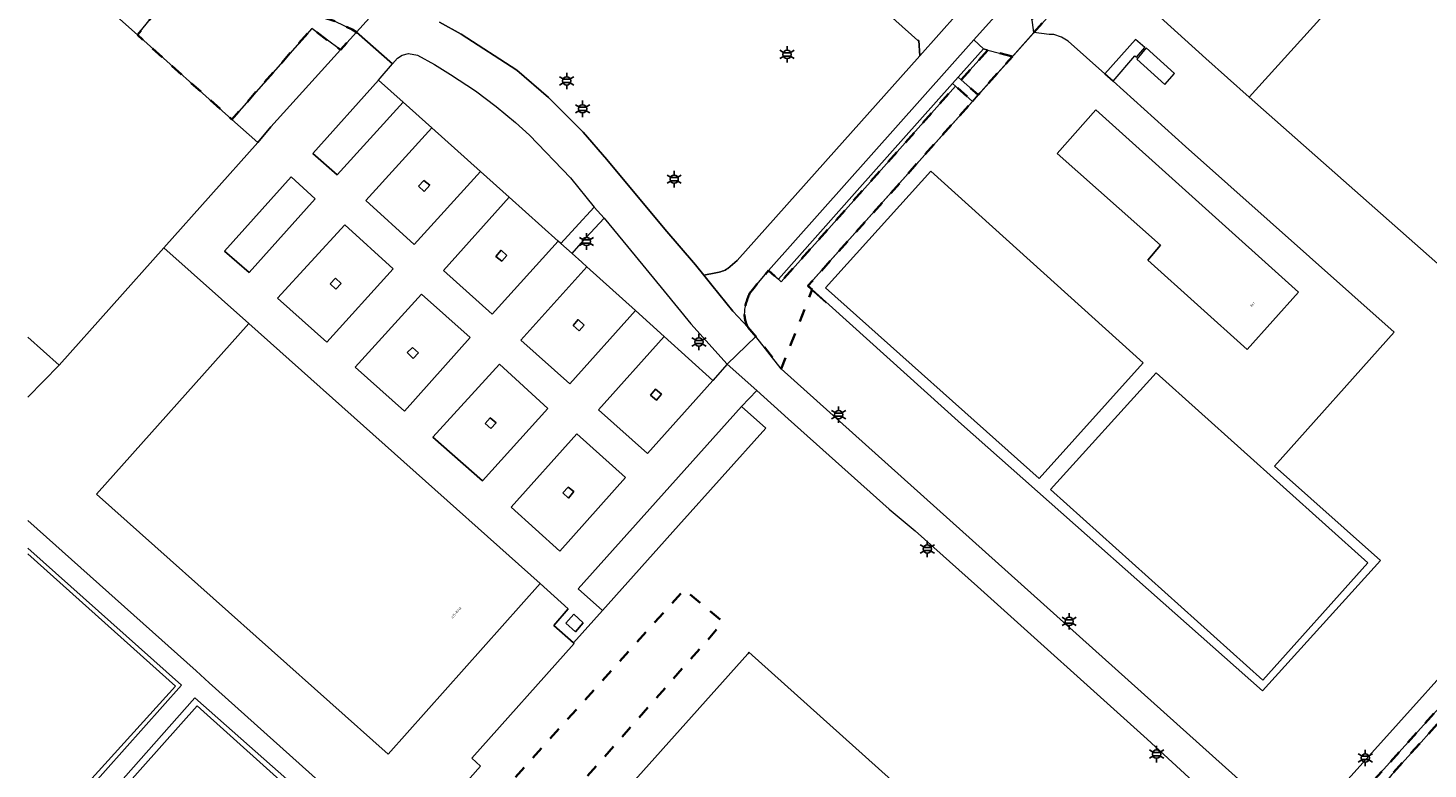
# Model space of a CAD drawing. Extents: x 105780 to 185197, y 477999 to 525027.
# Tile 2 of 256: x 105781 to 105996, y 478159 to 478273. Entities that reach past the tile are written whole.
import ezdxf
from ezdxf.enums import TextEntityAlignment as Align

# ---------------------------------------------------------------- set-up
doc = ezdxf.new("R2010")
doc.units = 0
doc.linetypes.add('XX-HIDDEN', pattern=[4, 2, -2])
for name, color, linetype, lineweight in [('B-GV-GR-MATERIAALGRENS-G', 252, 'XX-HIDDEN', 35), ('B-RO-IE-MEUBILAIR_WEGMEUBILAIR-S', 252, 'Continuous', 25), ('B-RO-IE-TERREINAFSCHEIDING_KUNSTMATIG_HEKWERK-G', 252, 'IE-TERREINAFSCHEIDING-KUNSTMATIG', 18), ('B-WE-OG-TERREIN_ONBEGROEID-GV', 252, 'Continuous', 18), ('B-XX-KG-KADASTRAAL_BEBOUWING-G', 252, 'Continuous', 20), ('B1-WE-OG-BEBOUWING-T18', 7, 'Continuous', 18), ('B1-WE-OG-TERREIN_ERF-GV', 252, 'Continuous', 18), ('B1-WE-VH-ONVERHARD-GV', 252, 'Continuous', 18), ('B1-WE-VH-VERHARDING_ASFALT-GV', 252, 'Continuous', 18), ('B1-WE-VH-VERHARDING_BETONSTRAATSTEEN-GV', 252, 'Continuous', 18), ('B1-WE-VH-VERHARDING_HALFVERHARDING-GV', 252, 'Continuous', 18), ('B1-WE-VH-VERHARDING_STRAATBAKSTEEN-GV', 252, 'Continuous', 18), ('B1-WE-VH-VERHARDING_TEGEL-GV', 252, 'Continuous', 18), ('B1-WE-VH-VERHARDING_TEGEL_RUBBER-GV', 252, 'Continuous', 18)]:
    doc.layers.add(name, color=color, linetype=linetype, lineweight=lineweight)
doc.styles.add('NLCS-ISO', font='NLCS-ISO.ttf')
doc.styles.add('NLCS-ISO-M200-T18', font='NLCS-ISO.ttf', dxfattribs={"height": 0.36})
doc.linetypes.add('IE-TERREINAFSCHEIDING-KUNSTMATIG', pattern='A,4,[82,NLCS.SHX,S=0.75,R=90,X=0,Y=0],4,-2', length=10)

# ---------------------------------------------------------------- blocks, each defined once
blk = doc.blocks.new('B-SIE-WEG_LICHTMAST-SO')
at = {"ltscale": 0.1}
for p, q in [((-1.1, 0.63), (-2.19, 1.27)), ((0, 1.27), (0, 2.53)), ((1.1, 0.63), (2.19, 1.27)), ((-1.1, -0.63), (-2.19, -1.27)), ((0, -1.27), (0, -2.53)), ((1.1, -0.63), (2.19, -1.27))]:
    blk.add_line(p, q, dxfattribs=at)
at = {"flags": 128}
for points in [[(-1.16, 0.5), (1.16, 0.5)], [(-1.16, -0.5), (1.16, -0.5)]]:
    blk.add_lwpolyline(points, dxfattribs=at)
at = {"ltscale": 0.1}
blk.add_circle((0, 0), 1.27, dxfattribs=at)
at = {"style": 'NLCS-ISO'}
blk.add_attdef('TYPE', text='', height=1.8, dxfattribs=at).set_placement((0, 2.53), align=Align.BOTTOM_CENTER)

msp = doc.modelspace()

# ---------------------------------------------------------------- linework, layer by layer
at = {"layer": 'B-GV-GR-MATERIAALGRENS-G', "flags": 128}
for points in [[(105780.506, 478291.743), (105799.535, 478274.955), (105797.338, 478272.191), (105811.872, 478259.214), (105824.179, 478273.199), (105828.572, 478269.883), (105831.06, 478272.64), (105830.396, 478273.031), (105827.694, 478274.301), (105825.711, 478274.982), (105821.802, 478275.95), (105816.989, 478277.207), (105814.139, 478278.167), (105808.567, 478280.324), (105804.85, 478281.943), (105801.343, 478283.805), (105795.349, 478287.502), (105790.557, 478291.051), (105788.229, 478292.987), (105783.87, 478297.141), (105780.506, 478301.007)], [(105901.15, 478233.02), (105900.498, 478233.607), (105925.82, 478261.98), (105923.2, 478264.314), (105910.106, 478249.62), (105896.391, 478234.227), (105895.947, 478234.615), (105894.432, 478235.941), (105892.157, 478233.262), (105891.534, 478232.422)], [(106071.62, 478251.188), (106000, 478171.385), (105987.634, 478157.606), (105980.655, 478149.881)], [(105891.229, 478227.223), (105892.504, 478225.834), (105896.405, 478220.858), (105901.15, 478233.02)], [(105982.555, 478149.851), (105983.407, 478150.693), (105989.025, 478156.835), (105990.309, 478158.451), (105994.827, 478163.431), (105996.041, 478164.75), (106000, 478169.266), (106020.24, 478191.84), (106029.537, 478202.081)], [(105780.506, 478125.839), (105811.76, 478097.83), (105812.24, 478097.65), (105812.98, 478097.87), (105815.36, 478100.21), (105887.18, 478181.54), (105887.29, 478181.76), (105887.32, 478181.98), (105881.48, 478186.87), (105811.89, 478109.6), (105811.52, 478109.45), (105810.92, 478109.58), (105805.65, 478113.58), (105780.506, 478136.266)]]:
    msp.add_lwpolyline(points, dxfattribs=at)
for points in [[(105945.147, 478283.637), (105942.545, 478286.014), (105934.662, 478277.186), (105935.249, 478272.546)], [(105931.977, 478268.879), (105928.174, 478269.875), (105924.07, 478265.296), (105926.697, 478262.962)]]:
    msp.add_lwpolyline(points, close=True, dxfattribs=at)
for points in [[(105891.534, 478232.422, 0.10979), (105890.745, 478229.207)], [(105890.745, 478229.207, 0.099785), (105891.229, 478227.223)]]:
    msp.add_lwpolyline(points, format="xyb", dxfattribs=at)
at = {"layer": 'B-RO-IE-TERREINAFSCHEIDING_KUNSTMATIG_HEKWERK-G', "flags": 128}
msp.add_lwpolyline([(105903.327, 478230.968), (105900.449, 478233.552), (105945.062, 478283.541), (105952.4, 478276.894)], dxfattribs=at)
at = {"layer": 'B-WE-OG-TERREIN_ONBEGROEID-GV', "flags": 128}
for points in [[(105945.661, 478293.458), (105947.173, 478292.091), (105947.615, 478291.691), (105942.545, 478286.014), (105945.147, 478283.637), (105955.26, 478274.4), (105961.715, 478268.593), (105968.362, 478262.614), (105984.704, 478280.667), (105983.096, 478282)], [(105898.088, 478288.671), (105917.382, 478271.342), (105917.569, 478271.321), (105917.699, 478268.989), (105926.505, 478278.864)]]:
    msp.add_lwpolyline(points, dxfattribs=at)
at = {"layer": 'B-XX-KG-KADASTRAAL_BEBOUWING-G', "flags": 128}
for points in [[(105797.338, 478272.191), (105780.506, 478287.219)], [(105780.506, 478225.686), (105785.31, 478221.397), (105801.426, 478239.447), (105815.88, 478255.636), (105811.872, 478259.214), (105797.338, 478272.191)]]:
    msp.add_lwpolyline(points, dxfattribs=at)
for points in [[(105975.976, 478232.653), (105944.785, 478260.662), (105938.835, 478253.976), (105954.746, 478239.845), (105952.768, 478237.568), (105968.092, 478223.828)], [(105814.464, 478227.807), (105791.051, 478201.555), (105835.915, 478161.545), (105859.327, 478187.796)]]:
    msp.add_lwpolyline(points, close=True, dxfattribs=at)
at = {"layer": 'B1-WE-OG-TERREIN_ERF-GV', "flags": 128}
for points in [[(106076.715, 478266.25), (106079.036, 478264.159), (106079.145, 478264.281), (106091.354, 478277.971), (106090.781, 478278.502), (106089.224, 478279.945), (106092.787, 478283.312), (106094.089, 478282.132), (106094.289, 478282.351), (106095.81, 478284.02), (106036.037, 478337.08), (106035.89, 478337.21), (106000, 478297.563), (105984.704, 478280.667), (105968.362, 478262.614), (106000, 478234.67), (106015.03, 478221.42), (106028.45, 478209.49), (106068.786, 478253.741), (106065.908, 478256.402)], [(105990.67, 478226.48), (105958.61, 478255.05), (105947.463, 478265.083), (105946.183, 478266.234), (105940.54, 478271.26), (105939.49, 478271.87), (105938.33, 478272.25), (105937.61, 478272.25), (105935.249, 478272.546), (105931.977, 478268.879), (105926.697, 478262.962), (105925.82, 478261.98), (105900.498, 478233.607), (105901.15, 478233.02), (105924.144, 478212.317), (105970.43, 478171.3), (105988.594, 478191.357), (105972.29, 478205.89)], [(105952.33, 478270.25), (105950.9, 478271.5), (105946.183, 478266.234), (105947.463, 478265.083), (105950.81, 478268.97), (105951.03, 478268.77)], [(105956.92, 478266.29), (105952.54, 478270.22), (105951.09, 478268.48), (105955.43, 478264.59)], [(105938.835, 478253.976), (105944.785, 478260.662), (105975.976, 478232.653), (105968.092, 478223.828), (105952.768, 478237.568), (105954.746, 478239.845)], [(105952.09, 478221.78), (105936.06, 478203.97), (105903.19, 478233.28), (105919.42, 478251.24)], [(105986.65, 478190.99), (105970.51, 478172.95), (105937.81, 478202.28), (105954.09, 478220.2)]]:
    msp.add_lwpolyline(points, close=True, dxfattribs=at)
for points in [[(105797.338, 478272.191), (105799.535, 478274.955), (105780.506, 478291.743)], [(105780.506, 478287.219), (105797.338, 478272.191)], [(105814.464, 478227.807), (105801.426, 478239.447), (105785.31, 478221.397), (105780.506, 478216.477)], [(105780.506, 478197.49), (105806.37, 478174.41), (105808.39, 478172.56), (105836.6, 478147.278), (105837.308, 478148.07), (105840.265, 478151.663), (105841.789, 478150.308), (105850.145, 478159.706), (105848.802, 478160.934), (105864.553, 478178.599), (105864.446, 478178.692), (105861.381, 478181.363), (105863.594, 478183.924), (105859.327, 478187.796), (105835.915, 478161.545), (105791.051, 478201.555), (105814.464, 478227.807)], [(105785.31, 478221.397), (105780.506, 478225.686)], [(105780.506, 478216.477), (105785.31, 478221.397)], [(105808.39, 478172.56), (105806.37, 478174.41), (105780.506, 478197.49)], [(105804.11, 478172.2), (105780.506, 478193.275)], [(105780.506, 478193.275), (105804.11, 478172.2), (105780.76, 478145.91), (105782.95, 478143.99), (105806.18, 478170.22), (105834.47, 478145.19), (105836.6, 478147.278), (105808.39, 478172.56)], [(105780.506, 478192.383), (105803.19, 478172.05)], [(105952.736, 478122.249), (105891.43, 478177.24), (105891.26, 478177), (105818.36, 478095.52)], [(105780.506, 478143.069), (105790.05, 478134.58), (105811.07, 478116.5), (105811.28, 478116.39), (105811.53, 478116.49), (105811.77, 478116.67), (105811.037, 478118.683), (105783.55, 478143.22), (105806.51, 478168.98), (105833.982, 478144.349), (105836.6, 478147.278), (105834.47, 478145.19), (105806.18, 478170.22), (105782.95, 478143.99), (105780.76, 478145.91), (105804.11, 478172.2)], [(105803.19, 478172.05), (105780.506, 478146.966)]]:
    msp.add_lwpolyline(points, dxfattribs=at)
at = {"layer": 'B1-WE-VH-ONVERHARD-GV', "flags": 128}
for points in [[(105842.32, 478249.066), (105841.408, 478249.83), (105840.569, 478248.943), (105841.464, 478248.132)], [(105853.304, 478239.084), (105852.495, 478238.119), (105853.427, 478237.396), (105854.193, 478238.293)], [(105828.666, 478233.981), (105827.807, 478234.805), (105827.006, 478233.895), (105827.865, 478233.071)], [(105866.077, 478227.551), (105865.139, 478228.404), (105864.385, 478227.496), (105865.3, 478226.685)], [(105839.748, 478222.427), (105840.602, 478223.298), (105839.663, 478224.133), (105838.833, 478223.364)], [(105877.993, 478216.921), (105877.052, 478217.715), (105876.265, 478216.768), (105877.213, 478216.02)], [(105851.594, 478213.32), (105850.816, 478212.444), (105851.711, 478211.67), (105852.537, 478212.542)], [(105863.619, 478202.641), (105862.781, 478201.772), (105863.655, 478200.969), (105864.476, 478201.957)]]:
    msp.add_lwpolyline(points, close=True, dxfattribs=at)
at = {"layer": 'B1-WE-VH-VERHARDING_ASFALT-GV', "flags": 128}
for points in [[(105888.174, 478236.272), (105889.636, 478237.482), (105903.226, 478252.741), (105917.699, 478268.989), (105917.569, 478271.321), (105917.382, 478271.342), (105898.088, 478288.671)], [(105843.822, 478274.179), (105847.126, 478272.296), (105855.713, 478266.767), (105860.609, 478262.554), (105865.91, 478257.217), (105869.567, 478253.028), (105878.504, 478242.323), (105883.184, 478236.853), (105884.465, 478235.265), (105886.34, 478235.591)], [(106070.97, 478248.31), (106029.537, 478202.081), (106020.24, 478191.84), (106000, 478169.266), (105996.041, 478164.75), (105994.827, 478163.431), (105990.309, 478158.451), (105989.025, 478156.835), (105983.407, 478150.693), (105982.555, 478149.851), (105982.429, 478149.727), (105973.797, 478140.5)], [(105896.405, 478220.858), (105892.504, 478225.834), (105888.057, 478221.578), (105892.623, 478217.491), (105897.464, 478213.158), (105913.001, 478199.235), (105916.98, 478195.9), (105926.61, 478187.38), (105952.7, 478163.86), (105967.433, 478150.319), (105970.211, 478147.864), (105972.324, 478145.944)], [(105975.547, 478149.809), (105973.725, 478151.464), (105896.405, 478220.858)]]:
    msp.add_lwpolyline(points, dxfattribs=at)
for points in [[(105952.09, 478221.78), (105919.42, 478251.24), (105903.19, 478233.28), (105936.06, 478203.97)], [(105986.65, 478190.99), (105954.09, 478220.2), (105937.81, 478202.28), (105970.51, 478172.95)]]:
    msp.add_lwpolyline(points, close=True, dxfattribs=at)
at = {"layer": 'B1-WE-VH-VERHARDING_ASFALT-GV'}
msp.add_lwpolyline([(105886.34, 478235.591, 0.0939236), (105888.174, 478236.272)], format="xyb", dxfattribs=at)
at = {"layer": 'B1-WE-VH-VERHARDING_BETONSTRAATSTEEN-GV', "flags": 128}
for points in [[(105780.506, 478301.007), (105783.87, 478297.141), (105788.229, 478292.987), (105790.557, 478291.051), (105795.349, 478287.502), (105801.343, 478283.805), (105804.85, 478281.943), (105808.567, 478280.324), (105814.139, 478278.167), (105816.989, 478277.207), (105821.802, 478275.95), (105825.711, 478274.982), (105827.694, 478274.301), (105830.396, 478273.031), (105831.06, 478272.64), (105835.571, 478277.636), (105833.155, 478278.387), (105831.291, 478279.156), (105828.396, 478280.079), (105821.684, 478281.98), (105816.898, 478283.372)], [(105835.571, 478277.636), (105831.06, 478272.64), (105836.598, 478267.754), (105837.352, 478268.623), (105838.074, 478269.099), (105839.044, 478269.362), (105840.454, 478269.093), (105843.033, 478267.633), (105845.528, 478266.094), (105849.355, 478263.612), (105852.513, 478261.208), (105855.493, 478258.737), (105857.674, 478256.789), (105863.958, 478250.205), (105867.599, 478245.717), (105869.157, 478244.013), (105872.728, 478239.663), (105878.396, 478232.792), (105882.486, 478227.754), (105888.057, 478221.578), (105892.504, 478225.834), (105891.229, 478227.223), (105888.963, 478229.691), (105885.711, 478233.72), (105884.465, 478235.265), (105883.184, 478236.853), (105878.504, 478242.323), (105869.567, 478253.028), (105865.91, 478257.217), (105860.609, 478262.554), (105855.713, 478266.767), (105847.126, 478272.296), (105843.822, 478274.179)]]:
    msp.add_lwpolyline(points, dxfattribs=at)
for points in [[(105934.662, 478277.186), (105934.223, 478277.59), (105932.719, 478278.972), (105931.445, 478277.486), (105926.003, 478271.428), (105927.511, 478270.048), (105928.174, 478269.875), (105931.977, 478268.879), (105935.249, 478272.546)], [(105828.572, 478269.883), (105824.179, 478273.199), (105811.872, 478259.214), (105815.88, 478255.636), (105817.877, 478258.037)], [(105866.473, 478236.536), (105865.706, 478237.228), (105864.215, 478238.565), (105862.482, 478240.119), (105862.078, 478240.481), (105851.941, 478229.229), (105844.421, 478235.942), (105854.518, 478247.259), (105850.129, 478251.195), (105839.924, 478239.954), (105832.472, 478246.72), (105842.623, 478257.925), (105838.222, 478261.871), (105828.071, 478250.673), (105824.307, 478253.981), (105834.439, 478265.263), (105834.686, 478265.552), (105836.598, 478267.754), (105831.06, 478272.64), (105828.572, 478269.883), (105817.877, 478258.037), (105815.88, 478255.636), (105801.426, 478239.447), (105814.464, 478227.807), (105859.327, 478187.796), (105863.594, 478183.924), (105861.381, 478181.363), (105864.446, 478178.692), (105868.9, 478183.668), (105865.168, 478187.016), (105890.293, 478215.054), (105892.623, 478217.491), (105888.057, 478221.578), (105885.852, 478219.059), (105875.823, 478207.795), (105868.261, 478214.525), (105878.385, 478225.794), (105873.95, 478229.793), (105863.871, 478218.53), (105856.321, 478225.261)], [(105838.222, 478261.871), (105834.439, 478265.263), (105824.307, 478253.981), (105828.071, 478250.673)], [(105924.07, 478265.296), (105923.626, 478265.69), (105922.753, 478264.712), (105923.2, 478264.314), (105925.82, 478261.98), (105926.697, 478262.962)], [(105842.623, 478257.925), (105832.472, 478246.72), (105839.924, 478239.954), (105850.129, 478251.195)], [(105820.985, 478250.348), (105810.732, 478238.94), (105814.55, 478235.635), (105824.709, 478247.009)], [(105814.55, 478235.635), (105810.732, 478238.94), (105820.985, 478250.348), (105824.709, 478247.009)], [(105842.32, 478249.066), (105841.464, 478248.132), (105840.569, 478248.943), (105841.408, 478249.83)], [(105862.078, 478240.481), (105854.518, 478247.259), (105844.421, 478235.942), (105851.941, 478229.229)], [(105826.476, 478224.917), (105836.679, 478236.23), (105829.239, 478242.993), (105818.901, 478231.692)], [(105826.476, 478224.917), (105818.901, 478231.692), (105829.239, 478242.993), (105836.679, 478236.23)], [(105853.304, 478239.084), (105854.193, 478238.293), (105853.427, 478237.396), (105852.495, 478238.119)], [(105873.95, 478229.793), (105866.473, 478236.536), (105856.321, 478225.261), (105863.871, 478218.53)], [(105828.666, 478233.981), (105827.865, 478233.071), (105827.006, 478233.895), (105827.807, 478234.805)], [(105838.435, 478214.336), (105848.538, 478225.652), (105841.039, 478232.3), (105830.838, 478221.071)], [(105848.538, 478225.652), (105838.435, 478214.336), (105830.838, 478221.071), (105841.039, 478232.3)], [(105866.077, 478227.551), (105865.3, 478226.685), (105864.385, 478227.496), (105865.139, 478228.404)], [(105885.852, 478219.059), (105878.385, 478225.794), (105868.261, 478214.525), (105875.823, 478207.795)], [(105839.748, 478222.427), (105838.833, 478223.364), (105839.663, 478224.133), (105840.602, 478223.298)], [(105850.422, 478203.625), (105860.485, 478214.762), (105853.026, 478221.559), (105842.799, 478210.352)], [(105853.026, 478221.559), (105860.485, 478214.762), (105850.422, 478203.625), (105842.799, 478210.352)], [(105877.993, 478216.921), (105877.213, 478216.02), (105876.265, 478216.768), (105877.052, 478217.715)], [(105890.293, 478215.054), (105865.168, 478187.016), (105868.9, 478183.668), (105880.609, 478196.749), (105893.998, 478211.713)], [(105851.594, 478213.32), (105852.537, 478212.542), (105851.711, 478211.67), (105850.816, 478212.444)], [(105862.334, 478192.784), (105872.413, 478204.11), (105864.928, 478210.816), (105854.832, 478199.544)], [(105864.928, 478210.816), (105872.413, 478204.11), (105862.334, 478192.784), (105854.832, 478199.544)], [(105863.619, 478202.641), (105864.476, 478201.957), (105863.655, 478200.969), (105862.781, 478201.772)], [(105864.745, 478180.377), (105865.928, 478181.769), (105864.476, 478183.123), (105863.228, 478181.723)], [(105864.476, 478183.123), (105865.928, 478181.769), (105864.745, 478180.377), (105863.228, 478181.723)]]:
    msp.add_lwpolyline(points, close=True, dxfattribs=at)
at = {"layer": 'B1-WE-VH-VERHARDING_HALFVERHARDING-GV', "flags": 128}
for points in [[(105803.19, 478172.05), (105780.506, 478192.383)], [(105780.506, 478146.966), (105803.19, 478172.05)]]:
    msp.add_lwpolyline(points, dxfattribs=at)
at = {"layer": 'B1-WE-VH-VERHARDING_STRAATBAKSTEEN-GV', "flags": 128}
for points in [[(105926.003, 478271.428), (105931.445, 478277.486), (105932.719, 478278.972), (105945.661, 478293.458), (105942.26, 478296.533), (105926.505, 478278.864), (105917.699, 478268.989), (105903.226, 478252.741), (105889.636, 478237.482), (105888.174, 478236.272)], [(105891.534, 478232.422), (105892.157, 478233.262), (105894.432, 478235.941), (105926.003, 478271.428)], [(105886.34, 478235.591), (105884.465, 478235.265), (105885.711, 478233.72), (105888.963, 478229.691), (105891.229, 478227.223)]]:
    msp.add_lwpolyline(points, dxfattribs=at)
msp.add_lwpolyline([(105923.626, 478265.69), (105927.511, 478270.048), (105926.003, 478271.428), (105894.432, 478235.941), (105895.947, 478234.615), (105908.076, 478248.247), (105922.753, 478264.712)], close=True, dxfattribs=at)
at = {"layer": 'B1-WE-VH-VERHARDING_STRAATBAKSTEEN-GV'}
for points in [[(105888.174, 478236.272, -0.0939236), (105886.34, 478235.591)], [(105890.745, 478229.207, -0.10979), (105891.534, 478232.422)], [(105891.229, 478227.223, -0.099785), (105890.745, 478229.207)]]:
    msp.add_lwpolyline(points, format="xyb", dxfattribs=at)
at = {"layer": 'B1-WE-VH-VERHARDING_TEGEL-GV', "flags": 128}
for points in [[(105928.174, 478269.875), (105927.511, 478270.048), (105923.626, 478265.69), (105924.07, 478265.296)], [(105923.2, 478264.314), (105922.753, 478264.712), (105908.076, 478248.247), (105895.947, 478234.615), (105896.391, 478234.227), (105910.106, 478249.62)], [(105866.346, 478241.012), (105869.157, 478244.013), (105867.599, 478245.717), (105864.669, 478242.514), (105862.482, 478240.119), (105864.215, 478238.565)]]:
    msp.add_lwpolyline(points, close=True, dxfattribs=at)
for points in [[(106071.62, 478251.188), (106069.345, 478253.224), (106000, 478175.977), (105982.688, 478156.691), (105978.574, 478152.074)], [(105980.655, 478149.881), (105987.634, 478157.606), (106000, 478171.385), (106071.62, 478251.188)]]:
    msp.add_lwpolyline(points, dxfattribs=at)
at = {"layer": 'B1-WE-VH-VERHARDING_TEGEL_RUBBER-GV', "flags": 128}
msp.add_lwpolyline([(105811.037, 478118.683), (105833.982, 478144.349), (105806.51, 478168.98), (105783.55, 478143.22)], close=True, dxfattribs=at)

# ---------------------------------------------------------------- block references
at = {"layer": 'B-RO-IE-MEUBILAIR_WEGMEUBILAIR-S', "xscale": 0.5, "yscale": 0.5, "zscale": 0.5}
for p in [(105897.295, 478269.2), (105863.386, 478265.126), (105865.826, 478260.826), (105879.924, 478250.015), (105866.426, 478240.426), (105883.726, 478224.966), (105905.226, 478213.786), (105918.866, 478193.126), (105940.687, 478181.986), (105954.136, 478161.576), (105986.254, 478160.989)]:
    msp.add_blockref('B-SIE-WEG_LICHTMAST-SO', p, dxfattribs=at)

# ---------------------------------------------------------------- texts
at = {"layer": 'B1-WE-OG-BEBOUWING-T18', "style": 'NLCS-ISO-M200-T18'}
for s, rotation, p in [('861', 48.2, (105968.895, 478230.73)), ('871-871A', 48.4, (105846.405, 478183.343))]:
    msp.add_text(s, height=0.36, rotation=rotation, dxfattribs=at).set_placement(p, align=Align.MIDDLE)

doc.saveas('drawing.dxf')
